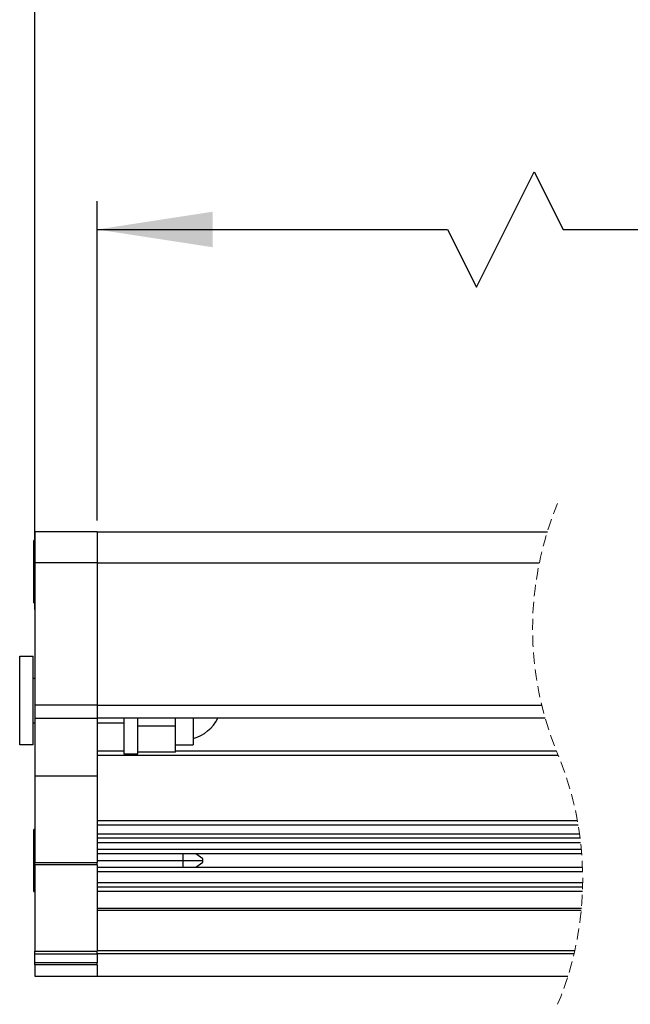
# Model space of a CAD drawing. Header units: millimetres. Extents: x 0 to 1118, y 0 to 864.
# Tile 8 of 22: x 410 to 479, y 552 to 663. Entities that reach past the tile are written whole.
import ezdxf

# ---------------------------------------------------------------- set-up
doc = ezdxf.new("R2010")
doc.units = ezdxf.units.MM
doc.linetypes.add('HIDDEN', pattern=[1.905, 1.27, -0.635])
doc.layers.add('DIMENSIONS', color=140, linetype='Continuous', lineweight=25)
doc.styles.add('SLDTEXTSTYLE0', font='TXT', dxfattribs={"width": 0.75})
doc.dimstyles.new('SLDDIMSTYLE1', dxfattribs={"dimtxt": 13, "dimasz": 13, "dimexe": 0, "dimexo": 0.0625, "dimgap": 3.25, "dimtad": 0, "dimtih": 1, "dimtoh": 1, "dimdec": 1, "dimrnd": 1e-09, "dimzin": 4, "dimdsep": 46, "dimtxsty": 'SLDTEXTSTYLE0', "dimsah": 1, "dimcen": 0.09, "dimadec": 0, "dimazin": 1, "dimtfac": 1, "dimtdec": 1, "dimtofl": 0, "dimtmove": 0, "dimatfit": 3, "dimfxl": 0, "dimfrac": 2, "dimtolj": 1, "dimtzin": 12, "dimarcsym": 0})

# ---------------------------------------------------------------- blocks, each defined once
blk = doc.blocks.new('_D_17')
at = {"layer": 'DIMENSIONS'}
for p, q in [((461.34, 632.47), (467.84, 645.47)), ((467.84, 645.47), (471.09, 638.97)), ((418.67, 606.24), (418.67, 642.14)), ((574.81, 606.24), (574.81, 642.14)), ((502.03, 640.88), (498.07, 640.88)), ((498.07, 640.88), (498.07, 620.25)), ((535.65, 640.88), (539.61, 640.88)), ((539.61, 640.88), (539.61, 620.25)), ((418.67, 638.97), (458.09, 638.97)), ((458.09, 638.97), (461.34, 632.47)), ((471.09, 638.97), (491.47, 638.97)), ((574.81, 638.97), (546.21, 638.97)), ((498.07, 620.25), (502.03, 620.25)), ((539.61, 620.25), (535.65, 620.25))]:
    blk.add_line(p, q, dxfattribs=at)
for points in [[(418.67, 638.97), (431.67, 636.97), (431.67, 640.97)], [(574.81, 638.97), (561.81, 640.97), (561.81, 636.97)]]:
    blk.add_solid(points, dxfattribs=at)
at = {"layer": 'DIMENSIONS', "char_height": 13, "attachment_point": 1, "style": 'SLDTEXTSTYLE0'}
for s, insert in [('230.0', (497.23, 660.28)), ('9.06', (502.03, 637))]:
    blk.add_mtext(s, dxfattribs=dict(at, insert=insert))
blk = doc.blocks.new('_D_19')
at = {"layer": 'DIMENSIONS'}
for p, q in [((458.98, 680.47), (465.48, 693.47)), ((465.48, 693.47), (468.73, 686.97)), ((411.67, 606.24), (411.67, 690.14)), ((577.81, 602.74), (577.81, 690.14)), ((502.03, 688.88), (498.07, 688.88)), ((498.07, 688.88), (498.07, 668.25)), ((535.65, 688.88), (539.61, 688.88)), ((539.61, 688.88), (539.61, 668.25)), ((411.67, 686.97), (455.73, 686.97)), ((455.73, 686.97), (458.98, 680.47)), ((468.73, 686.97), (491.47, 686.97)), ((577.81, 686.97), (546.21, 686.97)), ((498.07, 668.25), (502.03, 668.25)), ((539.61, 668.25), (535.65, 668.25))]:
    blk.add_line(p, q, dxfattribs=at)
for points in [[(411.67, 686.97), (424.67, 684.97), (424.67, 688.97)], [(577.81, 686.97), (564.81, 688.97), (564.81, 684.97)]]:
    blk.add_solid(points, dxfattribs=at)
at = {"layer": 'DIMENSIONS', "char_height": 13, "attachment_point": 1, "style": 'SLDTEXTSTYLE0'}
for s, insert in [('240.0', (497.23, 708.28)), ('9.45', (502.03, 685))]:
    blk.add_mtext(s, dxfattribs=dict(at, insert=insert))
blk = doc.blocks.new('_D_21')
at = {"layer": 'DIMENSIONS'}
for p, q in [((459.03, 729.84), (465.53, 742.84)), ((465.53, 742.84), (468.78, 736.34)), ((411.67, 596.2), (411.67, 739.52)), ((577.81, 602.74), (577.81, 739.52)), ((502.03, 738.26), (498.07, 738.26)), ((498.07, 738.26), (498.07, 717.62)), ((535.65, 738.26), (539.61, 738.26)), ((539.61, 738.26), (539.61, 717.62)), ((411.67, 736.34), (455.78, 736.34)), ((455.78, 736.34), (459.03, 729.84)), ((468.78, 736.34), (491.47, 736.34)), ((577.81, 736.34), (546.21, 736.34)), ((498.07, 717.62), (502.03, 717.62)), ((539.61, 717.62), (535.65, 717.62))]:
    blk.add_line(p, q, dxfattribs=at)
for points in [[(411.67, 736.34), (424.67, 734.34), (424.67, 738.34)], [(577.81, 736.34), (564.81, 738.34), (564.81, 734.34)]]:
    blk.add_solid(points, dxfattribs=at)
at = {"layer": 'DIMENSIONS', "char_height": 13, "attachment_point": 1, "style": 'SLDTEXTSTYLE0'}
for s, insert in [('240.0', (497.23, 757.65)), ('9.45', (502.03, 734.38))]:
    blk.add_mtext(s, dxfattribs=dict(at, insert=insert))

msp = doc.modelspace()

# ---------------------------------------------------------------- linework, layer by layer
for p, q in [((418.66999, 604.96979), (411.67002, 604.96979)), ((411.67002, 604.96979), (411.67002, 601.4698)), ((418.66999, 604.96979), (418.66999, 601.4698)), ((418.66999, 604.96979), (469.31383, 604.96979)), ((411.67002, 603.9698), (411.57, 603.9698)), ((411.57, 600.46979), (411.57, 603.9698)), ((411.57, 596.9698), (411.57, 600.46979)), ((411.57, 600.46979), (411.67002, 600.46979)), ((418.66999, 601.4698), (411.67002, 601.4698)), ((411.67002, 601.4698), (411.67002, 585.4698)), ((418.66999, 601.4698), (418.66999, 585.4698)), ((418.66999, 601.4698), (468.40837, 601.4698)), ((411.57, 596.9698), (411.67002, 596.9698)), ((409.96997, 580.9698), (409.96997, 590.96979)), ((409.96997, 590.96979), (411.46998, 590.96979)), ((411.46998, 580.9698), (411.46998, 590.96979)), ((411.67002, 588.46979), (411.46998, 588.46979)), ((418.66999, 585.4698), (411.67002, 585.4698)), ((411.67002, 585.4698), (411.67002, 583.96979)), ((418.66999, 585.4698), (418.66999, 583.96979)), ((418.66999, 585.4698), (468.67139, 585.4698)), ((411.67002, 583.96979), (418.66999, 583.96979)), ((411.67002, 583.96979), (411.67002, 577.46979)), ((418.66999, 583.96979), (418.66999, 577.46979)), ((469.06694, 583.96979), (418.66999, 583.96979)), ((421.67001, 583.96979), (421.67001, 579.96981)), ((423.27003, 579.96981), (423.27003, 583.96979)), ((423.27003, 583.07507), (423.27003, 583.96979)), ((427.48051, 583.07507), (427.48051, 583.96979)), ((429.4806, 583.96979), (429.4806, 580.9698)), ((411.46998, 583.4698), (411.67002, 583.4698)), ((418.66999, 583.4698), (421.67001, 583.4698)), ((427.48051, 583.07507), (423.27003, 583.07507)), ((423.27003, 580.18034), (423.27003, 583.07507)), ((427.48051, 580.18034), (427.48051, 583.07507)), ((411.46998, 580.9698), (409.96997, 580.9698)), ((427.48051, 580.9698), (429.4806, 580.9698)), ((418.66999, 580.31981), (421.67001, 580.31981)), ((418.66999, 579.81979), (470.53009, 579.81979)), ((421.67001, 579.96981), (423.27003, 579.96981)), ((427.48051, 580.18034), (423.27003, 580.18034)), ((427.48051, 580.31981), (470.32424, 580.31981)), ((418.66999, 577.46979), (411.67002, 577.46979)), ((411.67002, 577.46979), (411.67002, 567.76269)), ((418.66999, 577.46979), (418.66999, 567.76269)), ((418.66999, 572.46979), (472.68822, 572.46979)), ((418.66999, 571.9698), (472.77605, 571.9698)), ((411.67002, 571.4698), (411.57, 571.4698)), ((411.57, 567.96979), (411.57, 571.4698)), ((418.66999, 570.96981), (472.93043, 570.96981)), ((472.99705, 570.46979), (418.66999, 570.46979)), ((473.05668, 569.96979), (418.66999, 569.96979)), ((473.1331, 569.21979), (418.66999, 569.21979)), ((473.1754, 568.71979), (418.66999, 568.71979)), ((428.35634, 567.96979), (428.35634, 568.71979)), ((430.57005, 568.16979), (429.78446, 568.71979)), ((411.57, 564.4698), (411.57, 567.96979)), ((411.57, 567.96979), (411.67002, 567.96979)), ((411.67002, 567.76269), (418.66999, 567.76269)), ((411.67002, 567.46979), (411.67002, 567.76269)), ((418.66999, 567.46979), (411.67002, 567.46979)), ((411.67002, 567.46979), (411.67002, 557.7627)), ((418.66999, 567.96979), (428.35634, 567.96979)), ((418.66999, 567.46979), (418.66999, 567.76269)), ((418.66999, 567.46979), (418.66999, 557.7627)), ((418.66999, 567.21981), (473.26104, 567.21981)), ((428.35634, 567.21981), (428.35634, 567.96979)), ((428.35634, 567.96979), (430.57005, 567.96979)), ((429.78446, 567.21981), (430.57005, 567.76979)), ((430.57005, 567.96979), (430.57005, 568.16979)), ((430.57005, 567.76979), (430.57005, 567.96979)), ((418.66999, 566.71979), (473.2759, 566.71979)), ((473.28315, 565.46979), (418.66999, 565.46979)), ((411.57, 564.4698), (411.67002, 564.4698)), ((473.27411, 564.9698), (418.66999, 564.9698)), ((473.25822, 564.4698), (418.66999, 564.4698)), ((418.66999, 562.59768), (473.1379, 562.59768)), ((473.11437, 562.34603), (418.66999, 562.34603)), ((411.67002, 557.7627), (418.66999, 557.7627)), ((411.67002, 557.4698), (411.67002, 557.7627)), ((411.67002, 557.4698), (418.66999, 557.4698)), ((411.67002, 556.46979), (411.67002, 557.4698)), ((418.66999, 557.84397), (472.39254, 557.84397)), ((418.66999, 557.4698), (418.66999, 557.7627)), ((418.66999, 557.4698), (418.66999, 556.46979)), ((472.30631, 557.4698), (418.66999, 557.4698)), ((418.66999, 556.46979), (411.67002, 556.46979)), ((411.67002, 556.2198), (411.67002, 556.46979)), ((418.66999, 556.2198), (411.67002, 556.2198)), ((411.67002, 556.2198), (411.67002, 554.96981)), ((418.66999, 556.2198), (418.66999, 556.46979)), ((418.66999, 556.2198), (418.66999, 554.96981)), ((411.67002, 554.96981), (418.66999, 554.96981)), ((418.66999, 554.96981), (471.62211, 554.96981))]:
    msp.add_line(p, q)
at = {"color": 7, "linetype": 'HIDDEN', "lineweight": 18}
for centre, start, end in [((504.27796, 594.05729), 157.3801351, 202.6198649), ((436.65798, 565.8823), 337.3801351, 22.6198649)]:
    msp.add_arc(centre, 36.62749, start, end, dxfattribs=at)
msp.add_arc((428.31023, 585.96957), 4.4215, 285.3891433, 333.109596)

# ---------------------------------------------------------------- dimensions: what is measured, and where the dimension line sits
at = {"layer": 'DIMENSIONS'}
dim = msp.add_linear_dim(base=(577.81032, 736.34116), p1=(411.66999, 594.931), p2=(577.81032, 601.4698), text='240.0', dimstyle='SLDDIMSTYLE1', dxfattribs=at)
dim.commit()
dim.dimension.update_dxf_attribs({"geometry": '_D_21', "text_midpoint": (518.84409, 736.34116), "dimtype": 160})
for base, p1, p2, text, picture, middle in [((577.81032, 686.9698), (411.66999, 604.9698), (577.81032, 601.4698), '240.0', '_D_19', (518.84409, 686.9698)), ((574.81032, 638.9698), (418.66999, 604.9698), (574.81032, 604.9698), '230.0', '_D_17', (518.84409, 638.9698))]:
    dim = msp.add_linear_dim(base=base, p1=p1, p2=p2, angle=0, text=text, dimstyle='SLDDIMSTYLE1', dxfattribs=at)
    dim.commit()
    dim.dimension.update_dxf_attribs({"geometry": picture, "text_midpoint": middle, "dimtype": 160})

doc.saveas('drawing.dxf')
